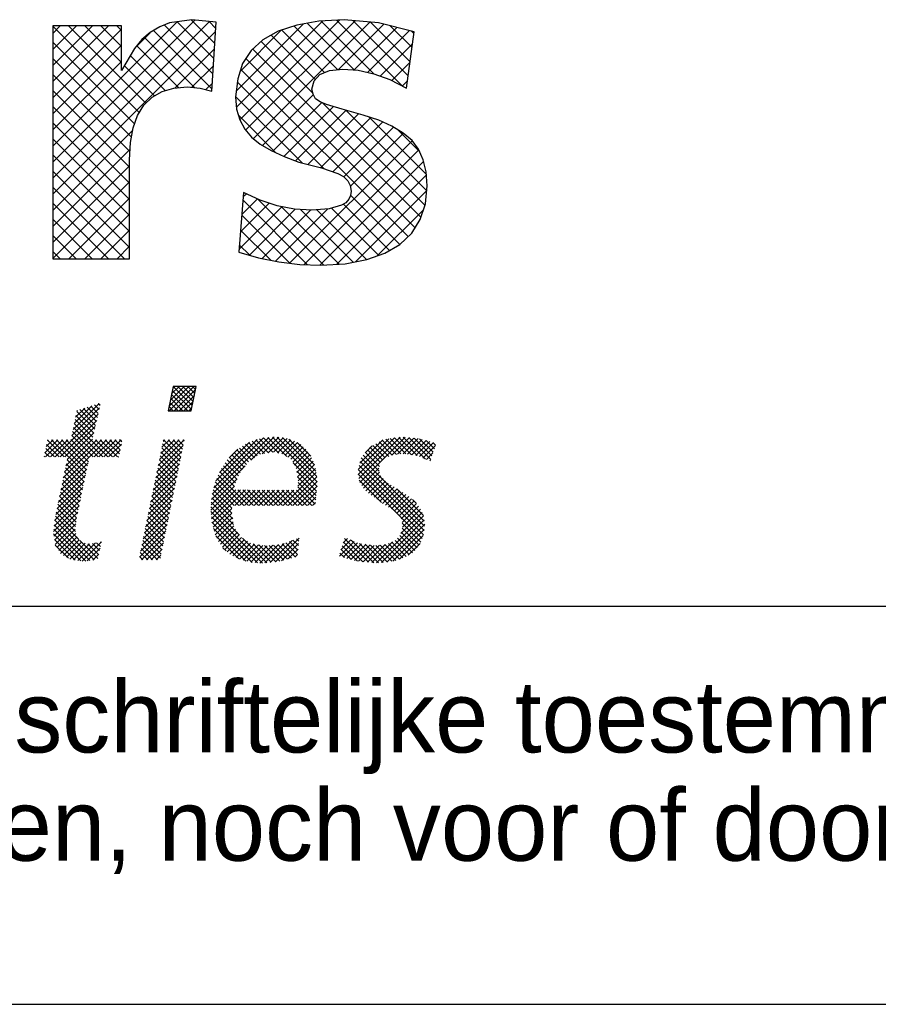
# Model space of a CAD drawing. Extents: x -9573 to 237800, y 0 to 168200.
# Tile 21 of 35: x 211799 to 216112, y 0 to 4947. Entities that reach past the tile are written whole.
import ezdxf

# ---------------------------------------------------------------- set-up
doc = ezdxf.new("R2010")
doc.units = 0
doc.header["$LTSCALE"] = 200
doc.layers.get('0').update_dxf_attribs({"linetype": 'CONTINUOUS'})
for name, color, linetype in [('00KAD025', 2, 'CONTINUOUS'), ('00KAD070', 5, 'CONTINUOUS'), ('7', 7, 'CONTINUOUS'), ('BL$4----', 7, 'CONTINUOUS')]:
    doc.layers.add(name, color=color, linetype=linetype)
doc.styles.add('BURO-018', font='BUROFONT.shx', dxfattribs={"height": 360})
doc.styles.add('BURO-025', font='BUROFONT.shx', dxfattribs={"height": 500})
doc.styles.add('BURO-035', font='BUROFONT.shx', dxfattribs={"height": 700})
doc.styles.add('BURO-050', font='BUROFONT.shx', dxfattribs={"height": 1000})

# ---------------------------------------------------------------- blocks, each defined once
blk = doc.blocks.new('*X0')
at = {"color": 0}
for p, q in [((71.641, -45.102), (73.47, -43.273)), ((71.658, -45.534), (73.919, -43.273)), ((71.755, -44.539), (73.021, -43.273)), ((71.869, -43.976), (72.572, -43.273)), ((73.711, -45.424), (71.935, -43.647)), ((71.983, -43.414), (72.123, -43.273)), ((73.787, -45.05), (72.011, -43.274)), ((72.107, -45.534), (74.09, -43.552)), ((73.862, -44.676), (72.459, -43.273)), ((73.938, -44.303), (72.908, -43.273)), ((74.013, -43.929), (73.357, -43.273)), ((74.089, -43.556), (73.806, -43.273)), ((72.924, -45.534), (71.784, -44.395)), ((73.373, -45.534), (71.86, -44.021)), ((72.556, -45.534), (73.976, -44.114)), ((62.639, -47.819), (65.2, -45.257)), ((62.756, -47.252), (65.167, -44.841)), ((62.874, -46.685), (64.501, -45.058)), ((62.991, -46.119), (63.835, -45.275)), ((63.109, -45.552), (63.169, -45.493)), ((64.838, -46.877), (63.383, -45.423)), ((64.92, -46.51), (63.722, -45.312)), ((65.002, -46.143), (64.06, -45.202)), ((65.084, -45.776), (64.399, -45.092)), ((65.166, -45.409), (64.738, -44.981)), ((65.248, -45.042), (65.076, -44.871)), ((71.577, -45.534), (71.558, -45.515)), ((72.026, -45.534), (71.633, -45.142)), ((72.475, -45.534), (71.709, -44.768)), ((73.005, -45.534), (73.862, -44.677)), ((73.454, -45.534), (73.748, -45.24)), ((61.103, -49.803), (65.071, -45.836)), ((61.552, -49.803), (64.941, -46.414)), ((64.591, -47.978), (62.947, -46.333)), ((64.673, -47.611), (63.024, -45.962)), ((64.755, -47.244), (63.101, -45.59)), ((62.001, -49.803), (64.812, -46.993)), ((65.518, -49.803), (62.793, -47.077)), ((65.967, -49.803), (62.87, -46.705)), ((60.15, -49.409), (61.357, -48.202)), ((60.205, -49.803), (61.806, -48.202)), ((60.267, -48.843), (60.908, -48.202)), ((60.383, -48.278), (60.459, -48.202)), ((61.926, -49.803), (60.386, -48.263)), ((60.654, -49.803), (62.255, -48.202)), ((63.934, -51.362), (60.774, -48.202)), ((64.012, -50.99), (61.223, -48.202)), ((64.09, -50.619), (61.672, -48.202)), ((61.737, -52.312), (65.847, -48.202)), ((61.853, -51.747), (65.398, -48.202)), ((61.97, -51.181), (64.949, -48.202)), ((62.087, -50.616), (64.553, -48.149)), ((64.168, -50.248), (62.121, -48.202)), ((62.203, -50.05), (64.682, -47.571)), ((64.245, -49.877), (62.561, -48.193)), ((64.62, -49.803), (62.638, -47.821)), ((65.069, -49.803), (62.715, -47.449)), ((64.695, -49.803), (66.296, -48.202)), ((66.416, -49.803), (64.815, -48.202)), ((65.144, -49.803), (66.745, -48.202)), ((66.865, -49.803), (65.264, -48.202)), ((65.593, -49.803), (67.194, -48.202)), ((67.037, -49.526), (65.713, -48.202)), ((67.114, -49.154), (66.163, -48.202)), ((67.191, -48.782), (66.612, -48.202)), ((67.268, -48.41), (67.061, -48.202)), ((70.628, -50.605), (73.031, -48.202)), ((70.744, -50.04), (72.582, -48.202)), ((70.86, -49.475), (72.133, -48.202)), ((70.977, -48.91), (71.684, -48.202)), ((71.093, -48.345), (71.235, -48.202)), ((72.724, -49.824), (71.119, -48.219)), ((72.799, -49.451), (71.551, -48.202)), ((72.875, -49.077), (72, -48.202)), ((72.951, -48.704), (72.449, -48.202)), ((73.027, -48.331), (72.898, -48.202)), ((75.623, -53.244), (80.869, -47.997)), ((75.773, -52.645), (80.371, -48.047)), ((75.953, -52.015), (79.784, -48.185)), ((79.206, -50.11), (81.367, -47.948)), ((80.839, -49.408), (79.66, -48.229)), ((81.24, -49.36), (79.991, -48.111)), ((80.239, -49.525), (81.782, -47.983)), ((81.781, -49.452), (80.376, -48.047)), ((82.537, -49.759), (80.784, -48.006)), ((80.797, -49.417), (82.196, -48.017)), ((85.336, -52.109), (81.192, -47.965)), ((81.294, -49.369), (82.557, -48.105)), ((85.299, -51.623), (81.648, -47.972)), ((81.677, -49.435), (82.905, -48.207)), ((85.228, -51.103), (82.137, -48.012)), ((85.09, -50.516), (82.729, -48.155)), ((89.124, -51.417), (92.498, -48.043)), ((89.148, -50.944), (91.979, -48.113)), ((89.197, -51.793), (93.017, -47.973)), ((89.271, -50.372), (91.423, -48.22)), ((89.278, -52.161), (93.465, -47.974)), ((92.672, -49.567), (91.36, -48.255)), ((93.08, -49.526), (91.704, -48.15)), ((93.526, -49.523), (92.1, -48.096)), ((92.255, -49.633), (93.874, -48.014)), ((94.052, -49.6), (92.495, -48.043)), ((92.781, -49.556), (94.283, -48.055)), ((94.578, -49.677), (92.891, -47.99)), ((93.281, -49.506), (94.691, -48.095)), ((95.348, -49.998), (93.309, -47.958)), ((93.689, -49.547), (95.053, -48.182)), ((95.843, -50.043), (93.807, -48.008)), ((94.08, -49.604), (95.407, -48.277)), ((95.956, -49.708), (94.305, -48.057)), ((96.07, -49.372), (94.815, -48.118)), ((61.028, -49.803), (60.233, -49.008)), ((61.477, -49.803), (60.31, -48.635)), ((66.042, -49.803), (67.224, -48.621)), ((66.491, -49.803), (67.107, -49.187)), ((70.512, -51.17), (72.944, -48.738)), ((72.572, -50.57), (70.965, -48.964)), ((72.648, -50.197), (71.042, -48.591)), ((76.295, -51.225), (79.087, -48.432)), ((77.185, -49.886), (77.99, -49.081)), ((78.992, -50.256), (77.893, -49.157)), ((79.259, -50.073), (78.16, -48.974)), ((79.526, -49.891), (78.437, -48.802)), ((79.793, -49.709), (78.713, -48.629)), ((80.088, -49.555), (78.997, -48.464)), ((80.464, -49.482), (79.329, -48.347)), ((82.061, -49.5), (83.229, -48.332)), ((82.369, -49.641), (83.532, -48.478)), ((82.633, -49.826), (83.816, -48.642)), ((82.897, -50.011), (84.051, -48.856)), ((83.08, -50.277), (84.286, -49.07)), ((84.757, -49.734), (83.472, -48.449)), ((89.788, -49.406), (90.429, -48.765)), ((91.184, -50.324), (90.001, -49.141)), ((91.408, -50.099), (90.202, -48.892)), ((91.635, -49.876), (90.49, -48.732)), ((91.957, -49.75), (90.78, -48.573)), ((92.28, -49.623), (91.07, -48.414)), ((94.472, -49.661), (95.76, -48.373)), ((94.809, -49.773), (96.114, -48.468)), ((95.126, -49.905), (96.28, -48.751)), ((96.183, -49.037), (95.43, -48.284)), ((96.297, -48.702), (96.045, -48.45)), ((60.13, -49.803), (60.079, -49.752)), ((60.579, -49.803), (60.156, -49.38)), ((63.856, -51.733), (62.198, -50.075)), ((66.94, -49.803), (66.99, -49.753)), ((70.28, -52.301), (72.715, -49.865)), ((70.396, -51.736), (72.83, -49.302)), ((72.344, -51.69), (70.736, -50.081)), ((72.42, -51.317), (70.812, -49.709)), ((72.496, -50.943), (70.889, -49.336)), ((78.201, -51.26), (77.019, -50.078)), ((78.396, -51.006), (77.23, -49.84)), ((78.591, -50.752), (77.451, -49.612)), ((78.786, -50.498), (77.672, -49.384)), ((83.235, -50.571), (84.478, -49.328)), ((83.391, -50.864), (84.664, -49.591)), ((83.468, -51.236), (84.823, -49.881)), ((95.247, -55.734), (89.4, -49.887)), ((91.068, -51.106), (89.601, -49.639)), ((91.089, -50.678), (89.801, -49.39)), ((95.443, -50.037), (96.05, -49.43)), ((61.504, -53.443), (64.026, -50.921)), ((61.62, -52.878), (64.146, -50.353)), ((63.7, -52.475), (62.045, -50.819)), ((63.778, -52.104), (62.121, -50.447)), ((70.048, -53.431), (72.486, -50.992)), ((70.164, -52.866), (72.601, -50.429)), ((72.193, -52.436), (70.583, -50.826)), ((72.269, -52.063), (70.659, -50.454)), ((75.563, -53.752), (78.68, -50.636)), ((77.797, -52.203), (76.477, -50.883)), ((77.921, -51.878), (76.657, -50.615)), ((78.044, -51.552), (76.838, -50.347)), ((85.328, -52.55), (83.107, -50.33)), ((83.526, -51.627), (84.962, -50.191)), ((83.561, -52.49), (85.175, -50.876)), ((83.584, -52.018), (85.089, -50.512)), ((95.166, -57), (89.141, -50.975)), ((95.233, -56.618), (89.221, -50.605)), ((95.272, -56.208), (89.3, -50.236)), ((89.456, -52.432), (91.05, -50.838)), ((95.76, -50.169), (95.821, -50.109)), ((61.387, -54.009), (63.907, -51.489)), ((63.544, -53.217), (61.891, -51.564)), ((63.622, -52.846), (61.968, -51.192)), ((69.931, -53.996), (72.372, -51.556)), ((72.041, -53.183), (70.43, -51.571)), ((72.117, -52.809), (70.506, -51.199)), ((75.525, -54.239), (77.941, -51.823)), ((78.548, -54.301), (76.046, -51.8)), ((78.997, -54.301), (76.182, -51.486)), ((77.674, -52.529), (76.317, -51.173)), ((82.199, -54.301), (85.26, -51.24)), ((82.648, -54.301), (85.301, -51.648)), ((85.286, -52.957), (83.451, -51.122)), ((85.244, -53.364), (83.529, -51.649)), ((95.066, -57.349), (89.122, -51.405)), ((89.634, -52.703), (91.113, -51.224)), ((89.838, -52.948), (91.235, -51.551)), ((90.091, -53.144), (91.44, -51.795)), ((61.154, -55.14), (63.669, -52.626)), ((61.271, -54.575), (63.788, -52.057)), ((63.311, -54.33), (61.661, -52.681)), ((63.389, -53.959), (61.738, -52.308)), ((63.467, -53.588), (61.814, -51.936)), ((69.699, -55.126), (72.143, -52.683)), ((69.815, -54.561), (72.257, -52.119)), ((71.814, -54.302), (70.2, -52.689)), ((71.89, -53.929), (70.277, -52.316)), ((71.965, -53.556), (70.353, -51.944)), ((75.498, -54.715), (77.667, -52.547)), ((77.438, -54.539), (75.727, -52.828)), ((77.65, -54.301), (75.817, -52.468)), ((78.099, -54.301), (75.911, -52.113)), ((83.097, -54.301), (85.333, -52.065)), ((83.546, -54.301), (85.332, -52.515)), ((85.161, -54.179), (83.553, -52.571)), ((85.202, -53.772), (83.593, -52.162)), ((91.298, -54.03), (89.23, -51.962)), ((90.344, -53.34), (91.654, -52.03)), ((90.599, -53.534), (91.9, -52.233)), ((90.862, -53.72), (92.175, -52.407)), ((91.125, -53.907), (92.45, -52.581)), ((91.387, -54.093), (92.725, -52.755)), ((95.169, -55.207), (92.705, -52.743)), ((61.05, -55.693), (63.549, -53.194)), ((63.155, -55.073), (61.508, -53.425)), ((63.233, -54.702), (61.584, -53.053)), ((69.583, -55.692), (72.028, -53.246)), ((71.662, -55.049), (70.047, -53.434)), ((71.738, -54.675), (70.124, -53.061)), ((75.535, -55.128), (77.81, -52.853)), ((75.571, -55.541), (78.257, -52.855)), ((77.522, -55.52), (75.577, -53.576)), ((75.625, -55.935), (78.704, -52.857)), ((77.444, -54.993), (75.637, -53.187)), ((77.709, -54.301), (79.151, -52.859)), ((79.446, -54.301), (77.999, -52.854)), ((78.158, -54.301), (79.598, -52.861)), ((79.895, -54.301), (78.45, -52.856)), ((78.607, -54.301), (80.045, -52.863)), ((80.344, -54.301), (78.901, -52.858)), ((79.056, -54.301), (80.492, -52.865)), ((80.793, -54.301), (79.352, -52.86)), ((79.505, -54.301), (80.939, -52.867)), ((81.242, -54.301), (79.803, -52.862)), ((79.954, -54.301), (81.386, -52.869)), ((81.691, -54.301), (80.254, -52.864)), ((80.403, -54.301), (81.833, -52.871)), ((82.14, -54.301), (80.705, -52.866)), ((80.852, -54.301), (82.28, -52.873)), ((82.589, -54.301), (81.156, -52.868)), ((81.301, -54.301), (82.727, -52.875)), ((83.038, -54.301), (81.606, -52.87)), ((81.75, -54.301), (83.174, -52.876)), ((83.487, -54.301), (82.057, -52.872)), ((83.936, -54.301), (82.508, -52.874)), ((84.385, -54.301), (82.959, -52.876)), ((84.834, -54.301), (83.41, -52.878)), ((83.995, -54.301), (85.28, -53.016)), ((84.444, -54.301), (85.229, -53.516)), ((91.661, -54.268), (93, -52.93)), ((91.944, -54.434), (93.274, -53.104)), ((92.227, -54.6), (93.549, -53.278)), ((92.471, -54.806), (93.804, -53.472)), ((92.712, -55.013), (94.058, -53.667)), ((94.494, -54.083), (94.145, -53.734)), ((60.948, -56.693), (63.311, -54.331)), ((60.999, -56.193), (63.43, -53.762)), ((62.976, -56.241), (61.277, -54.542)), ((63.029, -55.845), (61.354, -54.17)), ((63.082, -55.449), (61.431, -53.798)), ((69.351, -56.822), (71.799, -54.373)), ((69.467, -56.257), (71.914, -53.81)), ((71.435, -56.168), (69.817, -54.551)), ((71.511, -55.795), (69.894, -54.178)), ((71.586, -55.422), (69.97, -53.806)), ((78.147, -57.043), (75.512, -54.409)), ((77.6, -56.047), (75.545, -53.992)), ((75.71, -56.3), (77.437, -54.573)), ((84.893, -54.301), (85.177, -54.017)), ((92.911, -55.263), (94.312, -53.862)), ((93.096, -55.527), (94.515, -54.108)), ((93.194, -55.878), (94.716, -54.357)), ((93.221, -56.3), (94.898, -54.623)), ((60.975, -57.115), (63.191, -54.899)), ((61.036, -57.503), (63.081, -55.458)), ((63.288, -57.451), (61.124, -55.287)), ((62.972, -56.686), (61.201, -54.914)), ((69.119, -57.952), (71.57, -55.5)), ((69.235, -57.387), (71.685, -54.937)), ((71.283, -56.915), (69.664, -55.296)), ((71.359, -56.541), (69.741, -54.923)), ((80.284, -59.63), (75.511, -54.856)), ((79.804, -59.598), (75.554, -55.349)), ((75.794, -56.665), (77.447, -55.012)), ((75.915, -56.993), (77.504, -55.403)), ((90.814, -59.606), (95.183, -55.236)), ((93.09, -56.88), (95.041, -54.93)), ((63.92, -59.43), (60.97, -56.48)), ((64.316, -59.376), (61.012, -56.072)), ((64.711, -59.323), (61.053, -55.665)), ((61.097, -57.892), (63.011, -55.977)), ((69.002, -58.517), (71.456, -56.064)), ((71.056, -58.034), (69.435, -56.413)), ((71.131, -57.661), (69.511, -56.041)), ((71.207, -57.288), (69.588, -55.668)), ((79.309, -59.552), (75.605, -55.849)), ((78.738, -59.43), (75.74, -56.433)), ((76.055, -57.302), (77.562, -55.795)), ((76.196, -57.61), (77.62, -56.186)), ((76.38, -57.875), (77.782, -56.473)), ((91.297, -59.571), (95.234, -55.634)), ((91.78, -59.537), (95.284, -56.033)), ((94.773, -57.954), (93.203, -56.383)), ((94.939, -57.671), (93.207, -55.939)), ((63.465, -59.424), (60.942, -56.901)), ((61.246, -58.191), (62.942, -56.495)), ((61.424, -58.462), (63.007, -56.879)), ((61.602, -58.734), (63.13, -57.206)), ((68.886, -59.082), (71.341, -56.627)), ((69.086, -59.332), (71.227, -57.191)), ((70.904, -58.781), (69.282, -57.158)), ((70.98, -58.407), (69.358, -56.786)), ((78.093, -59.234), (75.968, -57.109)), ((76.567, -58.137), (77.957, -56.747)), ((76.767, -58.386), (78.132, -57.021)), ((77.016, -58.586), (78.335, -57.267)), ((80.689, -59.586), (78.423, -57.32)), ((81.492, -59.498), (83.67, -57.32)), ((83.642, -57.599), (83.415, -57.373)), ((87.741, -57.739), (88.131, -57.349)), ((90.077, -59.544), (87.867, -57.334)), ((92.334, -59.432), (95.242, -56.525)), ((94.143, -58.671), (92.777, -57.305)), ((92.945, -59.27), (95.146, -57.07)), ((94.368, -58.447), (92.98, -57.059)), ((94.593, -58.222), (93.12, -56.75)), ((62.937, -59.345), (61.025, -57.433)), ((62.318, -59.175), (61.108, -57.965)), ((61.864, -58.921), (63.306, -57.479)), ((62.152, -59.082), (63.567, -57.666)), ((62.44, -59.243), (63.889, -57.793)), ((62.806, -59.325), (64.284, -57.847)), ((63.197, -59.384), (64.822, -57.758)), ((65.041, -59.203), (63.375, -57.538)), ((63.588, -59.442), (65.373, -57.656)), ((64.069, -59.41), (65.25, -58.228)), ((65.12, -58.834), (64.127, -57.841)), ((65.199, -58.464), (64.543, -57.808)), ((65.279, -58.095), (64.92, -57.735)), ((65.358, -57.725), (65.284, -57.651)), ((70.108, -59.332), (69.052, -58.276)), ((70.557, -59.332), (69.129, -57.903)), ((70.828, -59.154), (69.205, -57.531)), ((69.535, -59.332), (71.113, -57.754)), ((76.911, -58.501), (76.616, -58.207)), ((77.264, -58.786), (78.616, -57.435)), ((77.542, -58.958), (78.896, -57.604)), ((77.841, -59.108), (79.177, -57.772)), ((78.14, -59.258), (79.529, -57.869)), ((78.485, -59.362), (79.921, -57.926)), ((78.839, -59.457), (80.313, -57.983)), ((79.203, -59.542), (80.714, -58.031)), ((81.094, -59.541), (79.404, -57.851)), ((79.613, -59.58), (81.232, -57.962)), ((81.499, -59.497), (79.929, -57.927)), ((80.024, -59.619), (81.75, -57.893)), ((81.896, -59.445), (80.454, -58.004)), ((80.484, -59.608), (82.294, -57.798)), ((82.247, -59.348), (80.905, -58.005)), ((80.988, -59.553), (83.018, -57.523)), ((82.599, -59.25), (81.301, -57.953)), ((82.951, -59.153), (81.698, -57.9)), ((82.032, -59.407), (83.619, -57.82)), ((83.302, -59.056), (82.094, -57.847)), ((83.516, -58.82), (82.439, -57.743)), ((83.558, -58.413), (82.764, -57.619)), ((83.6, -58.006), (83.09, -57.496)), ((87.393, -58.985), (88.762, -57.616)), ((87.541, -58.389), (88.447, -57.482)), ((89.077, -59.442), (87.655, -58.02)), ((87.743, -59.084), (89.078, -57.749)), ((89.577, -59.493), (87.761, -57.677)), ((88.094, -59.182), (89.438, -57.838)), ((88.444, -59.281), (89.833, -57.893)), ((90.576, -59.594), (88.477, -57.495)), ((88.795, -59.38), (90.227, -57.947)), ((89.171, -59.452), (90.621, -58.002)), ((91.022, -59.591), (89.242, -57.811)), ((89.579, -59.493), (91.11, -57.963)), ((91.441, -59.561), (89.763, -57.883)), ((89.987, -59.535), (91.617, -57.905)), ((91.854, -59.526), (90.284, -57.955)), ((90.394, -59.576), (92.318, -57.652)), ((92.23, -59.452), (90.779, -58.001)), ((92.606, -59.379), (91.181, -57.955)), ((92.946, -59.27), (91.584, -57.908)), ((93.269, -59.144), (91.945, -57.82)), ((93.582, -59.008), (92.255, -57.681)), ((93.863, -58.84), (92.564, -57.541)), ((93.768, -58.896), (94.862, -57.803)), ((64.588, -59.34), (65.127, -58.8)), ((69.21, -59.332), (68.899, -59.021)), ((69.659, -59.332), (68.976, -58.648)), ((69.984, -59.332), (70.998, -58.318)), ((70.433, -59.332), (70.884, -58.881)), ((82.652, -59.236), (83.567, -58.321)), ((83.273, -59.064), (83.516, -58.821)), ((87.851, -59.114), (87.443, -58.706)), ((88.476, -59.29), (87.549, -58.363))]:
    blk.add_line(p, q, dxfattribs=at)
blk = doc.blocks.new('KUIJPERSKLEUR')
at = {"color": 170}
for p, q in [((-129.174, 21.156), (-125.606, 24.725)), ((-129.174, 20.752), (-125.241, 24.685)), ((-129.174, 21.56), (-126.053, 24.681)), ((-129.174, 23.177), (-127.775, 24.576)), ((-129.174, 23.581), (-128.179, 24.576)), ((-129.174, 23.985), (-128.583, 24.576)), ((-129.174, 24.389), (-128.987, 24.576)), ((-127.004, 22.399), (-129.174, 24.569)), ((-129.174, 22.772), (-127.452, 24.494)), ((-126.837, 22.636), (-128.777, 24.576)), ((-127.452, 23.655), (-128.372, 24.576)), ((-127.452, 24.06), (-127.968, 24.576)), ((-127.452, 24.464), (-127.564, 24.576)), ((-125.153, 23.377), (-126.377, 24.601)), ((-125.13, 23.758), (-126.053, 24.681)), ((-125.107, 24.139), (-125.699, 24.731)), ((-125.084, 24.52), (-125.25, 24.686)), ((-124.568, 22.934), (-122.875, 24.626)), ((-124.562, 22.536), (-122.397, 24.7)), ((-124.477, 22.216), (-121.967, 24.726)), ((-124.332, 21.957), (-121.581, 24.708)), ((-124.137, 21.748), (-121.211, 24.674)), ((-122.019, 23.476), (-123.116, 24.573)), ((-121.609, 23.47), (-122.782, 24.643)), ((-121.102, 23.367), (-122.433, 24.698)), ((-120.409, 23.078), (-122.052, 24.721)), ((-122.003, 23.477), (-120.86, 24.621)), ((-120.247, 23.32), (-121.64, 24.713)), ((-121.607, 23.47), (-120.536, 24.541)), ((-120.199, 23.677), (-121.195, 24.673)), ((-120.152, 24.033), (-120.7, 24.581)), ((-129.174, 20.348), (-125.089, 24.433)), ((-127.118, 24.02), (-126.732, 24.406)), ((-125.613, 23.029), (-126.872, 24.288)), ((-125.176, 22.996), (-126.643, 24.463)), ((-124.471, 23.435), (-123.437, 24.469)), ((-122.584, 23.232), (-123.694, 24.342)), ((-122.352, 23.405), (-123.421, 24.474)), ((-121.266, 23.407), (-120.212, 24.46)), ((-120.104, 24.389), (-120.162, 24.448)), ((-127.123, 22.114), (-129.174, 24.165)), ((-129.174, 22.368), (-127.452, 24.09)), ((-126.015, 23.027), (-127.068, 24.079)), ((-126.097, 23.02), (-125.115, 24.003)), ((-119.928, 19.769), (-124.154, 23.994)), ((-122.645, 22.889), (-123.942, 24.187)), ((-120.954, 23.315), (-120.138, 24.13)), ((-127.198, 21.785), (-129.174, 23.761)), ((-126.349, 22.956), (-127.229, 23.836)), ((-120.072, 19.508), (-124.323, 23.76)), ((-129.174, 21.964), (-127.452, 23.686)), ((-126.62, 22.823), (-127.378, 23.582)), ((-125.68, 23.034), (-125.141, 23.572)), ((-120.661, 23.204), (-120.201, 23.663)), ((-127.237, 21.419), (-129.174, 23.357)), ((-120.25, 19.283), (-124.454, 23.486)), ((-125.331, 22.979), (-125.167, 23.142)), ((-122.362, 20.99), (-124.54, 23.168)), ((-120.391, 23.069), (-120.264, 23.196)), ((-127.249, 21.028), (-129.174, 22.953)), ((-122.911, 21.135), (-124.582, 22.806)), ((-123.905, 21.576), (-122.632, 22.849)), ((-127.249, 20.624), (-129.174, 22.549)), ((-123.649, 21.428), (-122.421, 22.656)), ((-123.374, 21.299), (-122.121, 22.552)), ((-119.829, 20.073), (-122.405, 22.649)), ((-123.572, 21.392), (-124.512, 22.332)), ((-123.08, 21.188), (-121.809, 22.46)), ((-122.766, 21.099), (-121.494, 22.37)), ((-122.443, 21.017), (-121.188, 22.273)), ((-119.784, 20.432), (-121.812, 22.46)), ((-119.792, 20.845), (-121.237, 22.289)), ((-127.249, 20.219), (-129.174, 22.145)), ((-122.143, 20.913), (-120.894, 22.163)), ((-121.867, 20.785), (-120.619, 22.033)), ((-129.174, 19.944), (-127.169, 21.949)), ((-121.7, 20.548), (-120.368, 21.88)), ((-119.958, 21.415), (-120.511, 21.968)), ((-127.249, 19.815), (-129.174, 21.741)), ((-123.228, 18.616), (-120.15, 21.694)), ((-129.174, 19.54), (-127.233, 21.481)), ((-127.249, 19.411), (-129.174, 21.336)), ((-122.86, 18.58), (-119.979, 21.461)), ((-129.174, 19.135), (-127.249, 21.061)), ((-122.47, 18.565), (-119.859, 21.176)), ((-127.249, 19.007), (-129.174, 20.932)), ((-122.041, 18.59), (-119.792, 20.84)), ((-129.174, 18.731), (-127.249, 20.656)), ((-127.374, 18.728), (-129.174, 20.528)), ((-124.39, 20.283), (-124.312, 20.36)), ((-120.46, 19.088), (-121.695, 20.323)), ((-121.574, 18.653), (-119.783, 20.445)), ((-127.778, 18.728), (-129.174, 20.124)), ((-128.773, 18.728), (-127.249, 20.252)), ((-124.499, 18.961), (-123.425, 20.036)), ((-124.463, 19.402), (-123.738, 20.126)), ((-124.426, 19.842), (-124.034, 20.234)), ((-122.777, 18.577), (-124.397, 20.196)), ((-122.366, 18.569), (-124.029, 20.232)), ((-121.986, 18.594), (-123.429, 20.036)), ((-120.715, 18.939), (-121.876, 20.1)), ((-128.369, 18.728), (-127.249, 19.848)), ((-123.22, 18.615), (-124.428, 19.823)), ((-124.238, 18.818), (-123.085, 19.971)), ((-123.916, 18.736), (-122.704, 19.948)), ((-123.581, 18.667), (-122.272, 19.976)), ((-121.63, 18.642), (-122.952, 19.963)), ((-121.292, 18.708), (-122.54, 19.956)), ((-120.994, 18.814), (-122.176, 19.996)), ((-121.018, 18.806), (-119.867, 19.956)), ((-128.182, 18.728), (-129.174, 19.72)), ((-128.586, 18.728), (-129.174, 19.316)), ((-127.965, 18.728), (-127.249, 19.444)), ((-123.7, 18.691), (-124.459, 19.45)), ((-124.229, 18.815), (-124.49, 19.077)), ((-128.99, 18.728), (-129.174, 18.912)), ((-127.561, 18.728), (-127.249, 19.04))]:
    blk.add_line(p, q, dxfattribs=at)
at = {"layer": '7', "color": 170, "linetype": 'CONTINUOUS'}
for p, q in [((-125.684, 24.733), (-126.241, 24.654)), ((-125.075, 24.668), (-125.684, 24.733)), ((-121.859, 24.733), (-122.495, 24.694)), ((-120.995, 24.654), (-121.859, 24.733)), ((-129.174, 24.576), (-129.174, 18.728)), ((-127.452, 24.576), (-129.174, 24.576)), ((-127.452, 23.456), (-127.452, 24.576)), ((-126.489, 24.556), (-126.725, 24.412)), ((-126.241, 24.654), (-126.489, 24.556)), ((-125.18, 22.939), (-125.075, 24.668)), ((-123.045, 24.596), (-123.51, 24.445)), ((-122.495, 24.694), (-123.045, 24.596)), ((-120.098, 24.432), (-120.995, 24.654)), ((-126.725, 24.412), (-126.935, 24.235)), ((-123.51, 24.445), (-123.896, 24.229)), ((-120.288, 23.017), (-120.098, 24.432)), ((-127.125, 24.013), (-127.452, 23.456)), ((-126.935, 24.235), (-127.125, 24.013)), ((-123.896, 24.229), (-124.191, 23.96)), ((-124.191, 23.96), (-124.407, 23.633)), ((-124.407, 23.633), (-124.531, 23.247)), ((-122.613, 23.201), (-122.469, 23.358)), ((-122.469, 23.358), (-122.226, 23.456)), ((-122.226, 23.456), (-121.886, 23.489)), ((-121.886, 23.489), (-121.506, 23.463)), ((-121.506, 23.463), (-121.113, 23.371)), ((-121.113, 23.371), (-120.707, 23.227)), ((-126.431, 22.932), (-126.136, 23.017)), ((-126.136, 23.017), (-125.802, 23.044)), ((-125.802, 23.044), (-125.474, 23.017)), ((-125.474, 23.017), (-125.18, 22.939)), ((-124.531, 23.247), (-124.584, 22.795)), ((-122.665, 22.985), (-122.613, 23.201)), ((-120.707, 23.227), (-120.288, 23.017)), ((-126.889, 22.585), (-126.679, 22.788)), ((-126.679, 22.788), (-126.431, 22.932)), ((-124.584, 22.795), (-124.557, 22.487)), ((-122.639, 22.86), (-122.665, 22.985)), ((-122.573, 22.749), (-122.639, 22.86)), ((-127.046, 22.33), (-126.889, 22.585)), ((-122.456, 22.67), (-122.573, 22.749)), ((-122.298, 22.605), (-122.456, 22.67)), ((-121.905, 22.487), (-122.298, 22.605)), ((-127.157, 22.015), (-127.046, 22.33)), ((-124.557, 22.487), (-124.479, 22.218)), ((-121.375, 22.336), (-121.905, 22.487)), ((-120.989, 22.205), (-121.375, 22.336)), ((-127.223, 21.649), (-127.157, 22.015)), ((-124.479, 22.218), (-124.355, 21.983)), ((-120.655, 22.055), (-120.989, 22.205)), ((-120.373, 21.884), (-120.655, 22.055)), ((-124.355, 21.983), (-124.184, 21.786)), ((-124.184, 21.786), (-123.962, 21.61)), ((-120.15, 21.695), (-120.373, 21.884)), ((-127.249, 21.216), (-127.223, 21.649)), ((-123.962, 21.61), (-123.687, 21.446)), ((-119.987, 21.479), (-120.15, 21.695)), ((-123.687, 21.446), (-123.366, 21.295)), ((-123.366, 21.295), (-122.999, 21.157)), ((-119.869, 21.216), (-119.987, 21.479)), ((-127.249, 18.728), (-127.249, 21.216)), ((-122.999, 21.157), (-122.429, 21.013)), ((-119.797, 20.909), (-119.869, 21.216)), ((-122.429, 21.013), (-122.017, 20.869)), ((-122.017, 20.869), (-121.873, 20.791)), ((-121.873, 20.791), (-121.768, 20.686)), ((-119.771, 20.562), (-119.797, 20.909)), ((-121.768, 20.686), (-121.703, 20.568)), ((-121.703, 20.568), (-121.683, 20.424)), ((-119.817, 20.11), (-119.771, 20.562)), ((-124.381, 20.392), (-124.505, 18.892)), ((-123.962, 20.202), (-124.381, 20.392)), ((-121.696, 20.313), (-121.742, 20.221)), ((-121.683, 20.424), (-121.696, 20.313)), ((-123.536, 20.058), (-123.962, 20.202)), ((-123.104, 19.972), (-123.536, 20.058)), ((-121.925, 20.07), (-122.233, 19.979)), ((-121.814, 20.136), (-121.925, 20.07)), ((-121.742, 20.221), (-121.814, 20.136)), ((-119.947, 19.71), (-119.817, 20.11)), ((-122.665, 19.946), (-123.104, 19.972)), ((-122.233, 19.979), (-122.665, 19.946)), ((-120.157, 19.37), (-119.947, 19.71)), ((-120.458, 19.088), (-120.157, 19.37)), ((-120.831, 18.872), (-120.458, 19.088)), ((-124.505, 18.892), (-124.008, 18.754)), ((-121.29, 18.708), (-120.831, 18.872)), ((-129.174, 18.728), (-127.249, 18.728)), ((-124.008, 18.754), (-123.497, 18.649)), ((-123.497, 18.649), (-122.973, 18.584)), ((-122.973, 18.584), (-122.442, 18.564)), ((-122.442, 18.564), (-121.827, 18.604)), ((-121.827, 18.604), (-121.29, 18.708))]:
    blk.add_line(p, q, dxfattribs=at)
blk.add_lwpolyline([(-125.697, 14.908), (-125.573, 15.522), (-126.152, 15.522), (-126.276, 14.908), (-125.697, 14.908)], dxfattribs=at)
at = {"color": 170, "xscale": 0.271494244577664, "yscale": 0.271494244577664, "zscale": 0.271494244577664}
blk.add_blockref('*X0', (-145.703, 27.27), dxfattribs=at)
at = {"color": 1, "style": 'BURO-018'}
for s, p in [('Deze tekening blijft eigendom en mag zonder onze schriftelijke toestemming niet', (-185, 6.326)), ('gekopieerd of aan derden ter inzage worden gegeven, noch voor of door derden worden gebruikt', (-185, 3.607))]:
    blk.add_text(s, height=1.8, dxfattribs=at).set_placement(p)
at = {"color": 150, "style": 'BURO-025'}
for tag, p in [('TKSCHAAL', (-167, 67)), ('TKBLADNR', (-124, 67)), ('TKDATCREAT', (-81, 67)), ('TKDATA', (-30, 67)), ('TKINIT', (-30, 58)), ('PRPRLEID', (-30, 49)), ('PRGRLEID', (-30, 40))]:
    blk.add_attdef(tag, p, '', height=2.5, dxfattribs=at)
at = {"color": 3, "style": 'BURO-035'}
for tag, p in [('PROMSCHR', (-177, 55)), ('TK1OMSCHR', (-177, 42))]:
    blk.add_attdef(tag, p, '', height=3.5, dxfattribs=at)
at = {"color": 1, "style": 'BURO-025'}
blk.add_attdef('TKFILE', (-4, 40), '', height=2.5, rotation=90, dxfattribs=at)
blk.add_attdef('PRNAAM', (-30, 31.5), '', height=2.5, dxfattribs=at)
at = {"color": 4, "style": 'BURO-050'}
blk.add_attdef('TKTEKNR', (-48, 19), '', height=5, dxfattribs=at)

msp = doc.modelspace()

# ---------------------------------------------------------------- linework, layer by layer
at = {"layer": '00KAD025', "linetype": 'CONTINUOUS'}
msp.add_line((-9573.16213, 0), (237800, 0), dxfattribs=at)
at = {"layer": '00KAD070', "linetype": 'CONTINUOUS'}
msp.add_line((-7573.16213, 2000), (235800, 2000), dxfattribs=at)

# ---------------------------------------------------------------- block references
at = {"layer": 'BL$4----', "xscale": 200, "yscale": 200, "zscale": 200}
msp.add_blockref('KUIJPERSKLEUR', (237800, 0), dxfattribs=at)

doc.saveas('drawing.dxf')
